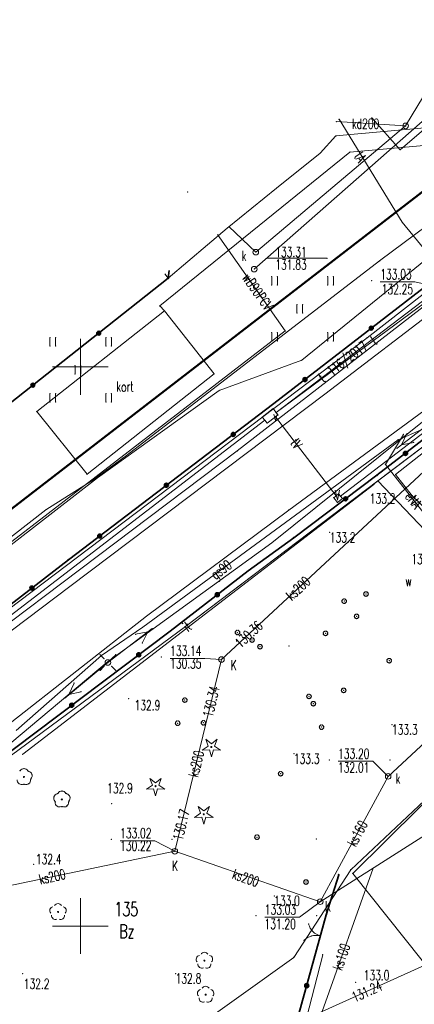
# Model space of a CAD drawing. Header units: metres. Extents: x 6429983 to 6430302, y 5950841 to 5951152.
# Tile 11 of 23: x 6430095 to 6430130, y 5950993 to 5951081. Entities that reach past the tile are written whole.
import ezdxf
from ezdxf.enums import TextEntityAlignment as Align

# ---------------------------------------------------------------- set-up
doc = ezdxf.new("R2010")
doc.units = ezdxf.units.M
doc.layers.get('0').update_dxf_attribs({"linetype": 'CONTINUOUS', "lineweight": 18})
for name, color, linetype, lineweight in [('BDOT500-KT-CR01-', 7, 'CONTINUOUS', 18), ('BDOT500-KT-KR01-', 7, 'CONTINUOUS', 18), ('BDOT500-KT-OK02-', 7, 'CONTINUOUS', 18), ('BDOT500-KT-OK05_01-', 7, 'CONTINUOUS', 35), ('BDOT500-OB-OP-02-01-', 96, 'CONTINUOUS', 18), ('BDOT500-PT-TU-04-', 7, 'CONTINUOUS', 18), ('BDZ_ObiektPrzyrodniczy_P', 96, 'CONTINUOUS', 18), ('EGIB-D03-', 7, 'CONTINUOUS', 18), ('EGIB-KL-BI-', 96, 'CONTINUOUS', 18), ('EGIB-KL-BR-RIVB-', 96, 'CONTINUOUS', 18), ('EGIB-KL-BZ-', 96, 'CONTINUOUS', 18), ('EGIB-KL-DR-', 96, 'CONTINUOUS', 18), ('GESUT-SU-PE-04-', 1, 'CONTINUOUS', 18), ('GESUT-SU-PE-04_01-', 1, 'CONTINUOUS', 18), ('GESUT-SU-PE-SM01-', 1, 'CONTINUOUS', 18), ('GESUT-SU-PG-05-01-', 40, 'CONTINUOUS', 18), ('GESUT-SU-PI-01-', 7, 'CONTINUOUS', 18), ('GESUT-SU-PK-01-', 36, 'CONTINUOUS', 18), ('GESUT-SU-PK-05-', 36, 'CONTINUOUS', 18), ('GESUT-SU-PK-US22_01-', 36, 'CONTINUOUS', 18), ('GESUT-SU-PT-01-', 30, 'CONTINUOUS', 18), ('GESUT-SU-PW-01-', 5, 'CONTINUOUS', 18), ('GESUT-SUP-TP-', 30, 'CONTINUOUS', 18), ('siatka', 7, 'CONTINUOUS', 18), ('TUJE DLA PROJ', 6, 'CONTINUOUS', 18), ('wypelnienie skarpy', 7, 'CONTINUOUS', 18), ('zakres', 1, 'CONTINUOUS', 50), ('zywoplot', 96, 'CONTINUOUS', 18)]:
    doc.layers.add(name, color=color, linetype=linetype, lineweight=lineweight)
doc.styles.get("Standard").update_dxf_attribs({"font": 'simplex.shx'})

# ---------------------------------------------------------------- blocks, each defined once
blk = doc.blocks.new('OBOP02_01')
at = {"linetype": 'Continuous', "lineweight": 18}
blk.add_hatch(color=0, dxfattribs=at).paths.add_polyline_path([(0, -0.1, 1), (0, 0.1, 1)])
at = {"color": 0, "linetype": 'Continuous', "lineweight": 18}
blk.add_circle((0, 0), 0.1, dxfattribs=at)
for centre, radius, start, end in [((-0.77, 0.25), 0.7, 101.6336, 222.6627), ((0, 0.8), 0.7, 29.8459, 150.1541), ((0.77, 0.25), 0.7, 317.3373, 78.3664), ((-0.46, -0.64), 0.71, 174.3693, 292.5572), ((0.46, -0.64), 0.71, 247.4428, 5.6307)]:
    blk.add_arc(centre, radius, start, end, dxfattribs=at)
blk = doc.blocks.new('OBOP01_01')
at = {"linetype": 'Continuous', "lineweight": 18}
blk.add_hatch(color=0, dxfattribs=at).paths.add_polyline_path([(0, -0.1, 1), (0, 0.1, 1)])
at = {"color": 0, "linetype": 'Continuous', "lineweight": 18, "flags": 128}
blk.add_lwpolyline([(0, -1.74), (-0.35, -0.48), (-1.65, -0.54), (-0.57, 0.18), (-1.02, 1.4), (0, 0.6), (1.02, 1.4), (0.57, 0.18), (1.65, -0.54), (0.35, -0.48), (0, -1.74)], dxfattribs=at)
at = {"color": 0, "linetype": 'Continuous', "lineweight": 18}
blk.add_circle((0, 0), 0.1, dxfattribs=at)

msp = doc.modelspace()

# ---------------------------------------------------------------- linework, layer by layer
for p in [(6430126.232, 5951039.488), (6430122.297, 5951035.193), (6430125.325, 5951029.684), (6430125.34, 5951029.761), (6430125.34, 5951029.607), (6430125.384, 5951029.825), (6430125.384, 5951029.543), (6430125.448, 5951029.869), (6430125.448, 5951029.499), (6430125.525, 5951029.684), (6430125.525, 5951029.484), (6430125.602, 5951029.869), (6430125.602, 5951029.499), (6430125.666, 5951029.825), (6430125.666, 5951029.543), (6430125.71, 5951029.761), (6430125.71, 5951029.607), (6430125.725, 5951029.684), (6430123.382, 5951029.045), (6430123.397, 5951029.122), (6430123.397, 5951028.968), (6430123.441, 5951029.186), (6430123.441, 5951028.904), (6430123.505, 5951029.23), (6430123.505, 5951028.86), (6430123.582, 5951029.045), (6430123.582, 5951028.845), (6430123.659, 5951029.23), (6430123.659, 5951028.86), (6430123.723, 5951029.186), (6430123.723, 5951028.904), (6430123.767, 5951029.122), (6430123.767, 5951028.968), (6430123.782, 5951029.045), (6430124.503, 5951027.764), (6430124.547, 5951027.828), (6430124.611, 5951027.872), (6430124.765, 5951027.872), (6430124.829, 5951027.828), (6430124.873, 5951027.764), (6430124.488, 5951027.687), (6430124.503, 5951027.61), (6430124.547, 5951027.546), (6430124.611, 5951027.502), (6430124.688, 5951027.687), (6430124.688, 5951027.487), (6430124.765, 5951027.502), (6430124.829, 5951027.546), (6430124.873, 5951027.61), (6430124.888, 5951027.687), (6430113.844, 5951026.242), (6430113.859, 5951026.319), (6430113.859, 5951026.165), (6430113.903, 5951026.383), (6430113.903, 5951026.101), (6430113.967, 5951026.427), (6430113.967, 5951026.057), (6430114.044, 5951026.242), (6430114.044, 5951026.042), (6430114.121, 5951026.427), (6430114.121, 5951026.057), (6430114.185, 5951026.383), (6430114.185, 5951026.101), (6430114.229, 5951026.319), (6430114.229, 5951026.165), (6430114.244, 5951026.242), (6430121.714, 5951026.17), (6430121.729, 5951026.247), (6430121.729, 5951026.093), (6430121.773, 5951026.311), (6430121.773, 5951026.029), (6430121.837, 5951026.355), (6430121.837, 5951025.985), (6430121.914, 5951026.17), (6430121.914, 5951025.97), (6430121.991, 5951026.355), (6430121.991, 5951025.985), (6430122.055, 5951026.311), (6430122.055, 5951026.029), (6430122.099, 5951026.247), (6430122.099, 5951026.093), (6430122.114, 5951026.17), (6430115.149, 5951025.566), (6430115.164, 5951025.643), (6430115.164, 5951025.489), (6430115.208, 5951025.707), (6430115.208, 5951025.425), (6430115.272, 5951025.751), (6430115.272, 5951025.381), (6430115.349, 5951025.566), (6430115.349, 5951025.366), (6430115.426, 5951025.751), (6430115.426, 5951025.381), (6430115.49, 5951025.707), (6430115.49, 5951025.425), (6430115.534, 5951025.643), (6430115.534, 5951025.489), (6430115.549, 5951025.566), (6430115.921, 5951025.112), (6430115.985, 5951025.156), (6430116.139, 5951025.156), (6430116.203, 5951025.112), (6430115.862, 5951024.971), (6430115.877, 5951025.048), (6430115.877, 5951024.894), (6430115.921, 5951024.83), (6430115.985, 5951024.786), (6430116.062, 5951024.971), (6430116.062, 5951024.771), (6430116.139, 5951024.786), (6430116.203, 5951024.83), (6430116.247, 5951025.048), (6430116.247, 5951024.894), (6430116.262, 5951024.971), (6430118.651, 5951025.051), (6430127.404, 5951023.725), (6430127.419, 5951023.802), (6430127.419, 5951023.648), (6430127.463, 5951023.866), (6430127.463, 5951023.584), (6430127.527, 5951023.91), (6430127.527, 5951023.54), (6430127.604, 5951023.725), (6430127.604, 5951023.525), (6430127.681, 5951023.91), (6430127.681, 5951023.54), (6430127.745, 5951023.866), (6430127.745, 5951023.584), (6430127.789, 5951023.802), (6430127.789, 5951023.648), (6430127.804, 5951023.725), (6430120.354, 5951020.713), (6430120.508, 5951020.713), (6430123.335, 5951021.067), (6430123.35, 5951021.144), (6430123.35, 5951020.99), (6430123.394, 5951021.208), (6430123.394, 5951020.926), (6430123.458, 5951021.252), (6430123.458, 5951020.882), (6430123.535, 5951021.067), (6430123.535, 5951020.867), (6430123.612, 5951021.252), (6430123.612, 5951020.882), (6430123.676, 5951021.208), (6430123.676, 5951020.926), (6430123.72, 5951021.144), (6430123.72, 5951020.99), (6430123.735, 5951021.067), (6430104.311, 5951020.323), (6430109.138, 5951020.2), (6430109.153, 5951020.277), (6430109.153, 5951020.123), (6430109.197, 5951020.341), (6430109.197, 5951020.059), (6430109.261, 5951020.385), (6430109.261, 5951020.015), (6430109.338, 5951020.2), (6430109.338, 5951020), (6430109.415, 5951020.385), (6430109.415, 5951020.015), (6430109.479, 5951020.341), (6430109.479, 5951020.059), (6430109.523, 5951020.277), (6430109.523, 5951020.123), (6430109.538, 5951020.2), (6430120.231, 5951020.528), (6430120.246, 5951020.605), (6430120.246, 5951020.451), (6430120.29, 5951020.669), (6430120.29, 5951020.387), (6430120.354, 5951020.343), (6430120.431, 5951020.528), (6430120.431, 5951020.328), (6430120.508, 5951020.343), (6430120.572, 5951020.669), (6430120.572, 5951020.387), (6430120.616, 5951020.605), (6430120.616, 5951020.451), (6430120.62, 5951019.874), (6430120.631, 5951020.528), (6430120.635, 5951019.951), (6430120.635, 5951019.797), (6430120.679, 5951020.015), (6430120.743, 5951020.059), (6430120.82, 5951019.874), (6430120.897, 5951020.059), (6430120.961, 5951020.015), (6430121.005, 5951019.951), (6430121.005, 5951019.797), (6430121.02, 5951019.874), (6430120.679, 5951019.733), (6430120.743, 5951019.689), (6430120.82, 5951019.674), (6430120.897, 5951019.689), (6430120.961, 5951019.733), (6430108.499, 5951018.132), (6430108.514, 5951018.209), (6430108.514, 5951018.055), (6430108.558, 5951018.273), (6430108.622, 5951018.317), (6430108.699, 5951018.132), (6430108.776, 5951018.317), (6430108.84, 5951018.273), (6430108.884, 5951018.209), (6430108.884, 5951018.055), (6430108.899, 5951018.132), (6430110.8, 5951018.167), (6430110.815, 5951018.244), (6430110.815, 5951018.09), (6430110.859, 5951018.308), (6430110.923, 5951018.352), (6430111, 5951018.167), (6430111.077, 5951018.352), (6430111.141, 5951018.308), (6430111.185, 5951018.244), (6430111.185, 5951018.09), (6430111.2, 5951018.167), (6430108.558, 5951017.991), (6430108.622, 5951017.947), (6430108.699, 5951017.932), (6430108.776, 5951017.947), (6430108.84, 5951017.991), (6430110.859, 5951018.026), (6430110.923, 5951017.982), (6430111, 5951017.967), (6430111.077, 5951017.982), (6430111.141, 5951018.026), (6430121.36, 5951017.784), (6430121.375, 5951017.861), (6430121.375, 5951017.707), (6430121.419, 5951017.925), (6430121.419, 5951017.643), (6430121.483, 5951017.969), (6430121.483, 5951017.599), (6430121.56, 5951017.784), (6430121.56, 5951017.584), (6430121.637, 5951017.969), (6430121.637, 5951017.599), (6430121.701, 5951017.925), (6430121.701, 5951017.643), (6430121.745, 5951017.861), (6430121.745, 5951017.707), (6430121.76, 5951017.784), (6430127.843, 5951018.014), (6430119.089, 5951015.405), (6430094.856, 5951015.364), (6430117.714, 5951013.691), (6430117.758, 5951013.755), (6430117.822, 5951013.799), (6430117.976, 5951013.799), (6430118.04, 5951013.755), (6430118.084, 5951013.691), (6430117.699, 5951013.614), (6430117.714, 5951013.537), (6430117.758, 5951013.473), (6430117.822, 5951013.429), (6430117.899, 5951013.614), (6430117.899, 5951013.414), (6430117.976, 5951013.429), (6430118.04, 5951013.473), (6430118.084, 5951013.537), (6430118.099, 5951013.614), (6430102.807, 5951010.945), (6430115.59, 5951007.943), (6430115.605, 5951008.02), (6430115.605, 5951007.866), (6430115.649, 5951008.084), (6430115.649, 5951007.802), (6430115.713, 5951008.128), (6430115.713, 5951007.758), (6430115.79, 5951007.943), (6430115.79, 5951007.743), (6430115.867, 5951008.128), (6430115.867, 5951007.758), (6430115.931, 5951008.084), (6430115.931, 5951007.802), (6430115.975, 5951008.02), (6430115.975, 5951007.866), (6430115.99, 5951007.943), (6430121.085, 5951007.765), (6430095.818, 5951005.501), (6430119.978, 5951004.007), (6430120.022, 5951004.071), (6430120.086, 5951004.115), (6430120.24, 5951004.115), (6430120.304, 5951004.071), (6430120.348, 5951004.007), (6430119.963, 5951003.93), (6430119.978, 5951003.853), (6430120.022, 5951003.789), (6430120.086, 5951003.745), (6430120.163, 5951003.93), (6430120.163, 5951003.73), (6430120.24, 5951003.745), (6430120.304, 5951003.789), (6430120.348, 5951003.853), (6430120.363, 5951003.93), (6430117.324, 5951002.697), (6430121.663, 5950997.429), (6430094.856, 5950995.736), (6430108.519, 5950995.754), (6430124.62, 5950994.969)]:
    msp.add_point(p)
at = {"layer": 'BDOT500-KT-CR01-', "lineweight": 18, "flags": 128}
for points in [[(6430145.66, 5951069.55), (6430138.62, 5951078.02), (6430128.59, 5951069.41), (6430126.04, 5951072.26)], [(6430107.549, 5951058.316), (6430107.86, 5951057.92)], [(6430107.51, 5951055), (6430096.1, 5951046), (6430100.6, 5951040.39), (6430111.95, 5951049.37), (6430107.51, 5951055)], [(6430142.24, 5951022.39), (6430124.35, 5951004.7), (6430149.01, 5950973.72)]]:
    msp.add_lwpolyline(points, dxfattribs=at)
at = {"layer": 'BDOT500-KT-CR01-'}
for p in [(6430126.04, 5951072.26), (6430128.59, 5951069.41), (6430107.86, 5951057.92), (6430107.51, 5951055), (6430107.51, 5951055), (6430111.95, 5951049.37), (6430096.1, 5951046), (6430100.6, 5951040.39), (6430124.35, 5951004.7)]:
    msp.add_point(p, dxfattribs=at)
at = {"layer": 'BDOT500-KT-KR01-', "lineweight": 18, "flags": 128}
for points in [[(6430139.648, 5951082.101), (6430144.97, 5951075.74), (6430143.29, 5951072.49), (6430122.84, 5951070.65), (6430121.42, 5951069.09), (6430117.52, 5951065.96), (6430113.11, 5951062.39), (6430107.86, 5951057.92)], [(6430107.51, 5951055), (6430107.1, 5951055.45), (6430124.09, 5951069.2), (6430144.57, 5951071.03), (6430145.89, 5951069.55)], [(6430072.85, 5951012.63), (6430073.41, 5951011.9), (6430074.09, 5951011.61), (6430074.52, 5951011.82), (6430099.05, 5951030.35), (6430121.85, 5951047.54), (6430132.59, 5951055.79), (6430146.03, 5951066.65)], [(6430136.57, 5951050.37), (6430118.62, 5951037.19), (6430105.91, 5951027.7), (6430093.45, 5951017.93), (6430072.15, 5951001.47), (6430062.75, 5950993.53), (6430058.63, 5950990.06), (6430053.93, 5950985.75), (6430049.06, 5950981.15), (6430046.94, 5950979.16), (6430042.66, 5950975.11)]]:
    msp.add_lwpolyline(points, dxfattribs=at)
at = {"layer": 'BDOT500-KT-KR01-'}
for p in [(6430122.84, 5951070.65), (6430124.09, 5951069.2), (6430121.42, 5951069.09), (6430117.52, 5951065.96), (6430113.11, 5951062.39), (6430107.86, 5951057.92), (6430107.1, 5951055.45), (6430107.51, 5951055), (6430121.85, 5951047.54), (6430118.62, 5951037.19), (6430099.05, 5951030.35), (6430105.91, 5951027.7)]:
    msp.add_point(p, dxfattribs=at)
at = {"layer": 'BDOT500-KT-OK02-', "lineweight": 18}
for centre, start, end in [((6430121.85, 5951000.56), 195, 255), ((6430121.05, 5950997.66), 75, 135)]:
    msp.add_arc(centre, 1.5, start, end, dxfattribs=at)
at = {"layer": 'BDOT500-KT-OK02-'}
for p in [(6430120.401, 5951000.172), (6430119.989, 5950998.721), (6430120.662, 5950999.109), (6430120.789, 5950999.499), (6430121.438, 5950999.109), (6430121.462, 5950999.111)]:
    msp.add_point(p, dxfattribs=at)
at = {"layer": 'BDOT500-KT-OK05_01-', "linetype": 'Continuous', "lineweight": 35, "flags": 128}
for points in [[(6430086.96, 5951023.5), (6430098.94, 5951032.75), (6430117.3, 5951046.72), (6430131.42, 5951057.64), (6430136.42, 5951060.96), (6430148.8, 5951071.95), (6430170.31, 5951091.15), (6430172.76, 5951094.14), (6430182.22, 5951103.81), (6430182.668, 5951104.277)], [(6430092.339, 5951047.046), (6430093.01, 5951046.19), (6430107.86, 5951057.92), (6430107.928, 5951058.597)], [(6430137.77, 5951048.98), (6430126.51, 5951040.3), (6430119.07, 5951034.72), (6430115.01, 5951031.76), (6430108.02, 5951026.36), (6430066.15, 5950994.81), (6430048.87, 5950979.89)], [(6430119.3, 5950991.29), (6430121.97, 5951001), (6430123.09, 5951004.59)]]:
    msp.add_lwpolyline(points, dxfattribs=at)
at = {"layer": 'BDOT500-KT-OK05_01-', "lineweight": 35}
for centre, radius in [((6430126, 5951053.45), 0.17), ((6430126, 5951053.45), 0.1), ((6430126, 5951053.45), 0.05), ((6430101.64, 5951053.01), 0.17), ((6430101.64, 5951053.01), 0.1), ((6430101.64, 5951053.01), 0.05), ((6430120.07, 5951048.86), 0.18), ((6430120.07, 5951048.86), 0.1), ((6430120.07, 5951048.86), 0.05), ((6430095.76, 5951048.36), 0.17), ((6430095.76, 5951048.36), 0.1), ((6430095.76, 5951048.36), 0.05), ((6430113.66, 5951043.95), 0.18), ((6430113.66, 5951043.95), 0.1), ((6430113.66, 5951043.95), 0.05), ((6430129.06, 5951042.26), 0.18), ((6430129.06, 5951042.26), 0.1), ((6430129.06, 5951042.26), 0.05), ((6430107.69, 5951039.41), 0.18), ((6430107.69, 5951039.41), 0.1), ((6430107.69, 5951039.41), 0.05), ((6430123.71, 5951038.2), 0.17), ((6430123.71, 5951038.2), 0.1), ((6430123.71, 5951038.2), 0.05), ((6430101.73, 5951034.87), 0.17), ((6430101.73, 5951034.87), 0.1), ((6430101.73, 5951034.87), 0.05), ((6430095.67, 5951030.22), 0.18), ((6430095.67, 5951030.22), 0.1), ((6430095.67, 5951030.22), 0.05), ((6430112.24, 5951029.62), 0.18), ((6430112.24, 5951029.62), 0.1), ((6430112.24, 5951029.62), 0.05), ((6430105.22, 5951024.25), 0.18), ((6430105.22, 5951024.25), 0.1), ((6430105.22, 5951024.25), 0.05), ((6430099.23, 5951019.74), 0.18), ((6430099.23, 5951019.74), 0.1), ((6430099.23, 5951019.74), 0.05), ((6430120.23, 5950994.66), 0.18), ((6430120.23, 5950994.66), 0.1), ((6430120.23, 5950994.66), 0.05)]:
    msp.add_circle(centre, radius, dxfattribs=at)
at = {"layer": 'BDOT500-KT-OK05_01-'}
for p in [(6430107.86, 5951057.92), (6430126, 5951053.45), (6430126, 5951053.45), (6430126, 5951053.45), (6430101.64, 5951053.01), (6430101.64, 5951053.01), (6430101.64, 5951053.01), (6430120.07, 5951048.86), (6430120.07, 5951048.86), (6430120.07, 5951048.86), (6430095.76, 5951048.36), (6430095.76, 5951048.36), (6430095.76, 5951048.36), (6430117.3, 5951046.72), (6430113.66, 5951043.95), (6430113.66, 5951043.95), (6430113.66, 5951043.95), (6430129.06, 5951042.26), (6430129.06, 5951042.26), (6430129.06, 5951042.26), (6430126.51, 5951040.3), (6430107.69, 5951039.41), (6430107.69, 5951039.41), (6430107.69, 5951039.41), (6430123.71, 5951038.2), (6430123.71, 5951038.2), (6430123.71, 5951038.2), (6430101.73, 5951034.87), (6430101.73, 5951034.87), (6430101.73, 5951034.87), (6430119.07, 5951034.72), (6430098.94, 5951032.75), (6430115.01, 5951031.76), (6430095.67, 5951030.22), (6430095.67, 5951030.22), (6430095.67, 5951030.22), (6430112.24, 5951029.62), (6430112.24, 5951029.62), (6430112.24, 5951029.62), (6430108.02, 5951026.36), (6430105.22, 5951024.25), (6430105.22, 5951024.25), (6430105.22, 5951024.25), (6430099.23, 5951019.74), (6430099.23, 5951019.74), (6430099.23, 5951019.74), (6430123.09, 5951004.59), (6430121.97, 5951001), (6430120.23, 5950994.66), (6430120.23, 5950994.66), (6430120.23, 5950994.66)]:
    msp.add_point(p, dxfattribs=at)
at = {"layer": 'BDOT500-OB-OP-02-01-', "lineweight": 18}
for centre, radius in [((6430094.96, 5951013.33), 0.05), ((6430094.96, 5951013.33), 0.03), ((6430098.35, 5951011.32), 0.05), ((6430098.35, 5951011.32), 0.03)]:
    msp.add_circle(centre, radius, dxfattribs=at)
for centre, start, end in [((6430094.96, 5951013.68), 29, 150), ((6430095.29, 5951013.44), 318, 77), ((6430094.76, 5951013.05), 175, 293), ((6430095.16, 5951013.05), 247, 6), ((6430098.35, 5951011.67), 29, 150), ((6430098.02, 5951011.43), 102, 223), ((6430098.15, 5951011.04), 175, 293), ((6430098.55, 5951011.04), 247, 6), ((6430098.68, 5951011.43), 318, 77)]:
    msp.add_arc(centre, 0.4, start, end, dxfattribs=at)
at = {"layer": 'BDOT500-OB-OP-02-01-'}
for p in [(6430094.614, 5951013.88), (6430094.963, 5951014.08), (6430095.31, 5951013.874), (6430095.38, 5951013.83), (6430094.96, 5951013.33), (6430094.96, 5951013.33), (6430095.558, 5951013.092), (6430095.587, 5951013.172), (6430095.671, 5951013.56), (6430094.916, 5951012.682), (6430095.004, 5951012.682), (6430095.398, 5951012.728), (6430098.353, 5951012.07), (6430097.639, 5951011.55), (6430097.727, 5951011.157), (6430097.752, 5951011.075), (6430097.937, 5951011.821), (6430098.004, 5951011.87), (6430098.35, 5951011.32), (6430098.35, 5951011.32), (6430098.7, 5951011.864), (6430098.77, 5951011.82), (6430098.948, 5951011.082), (6430098.977, 5951011.162), (6430099.061, 5951011.55), (6430097.915, 5951010.716), (6430098.306, 5951010.672), (6430098.394, 5951010.672), (6430098.788, 5951010.718)]:
    msp.add_point(p, dxfattribs=at)
at = {"layer": 'BDOT500-PT-TU-04-', "linetype": 'Continuous', "lineweight": 18, "flags": 128}
for points in [[(6430117.11, 5951057.3), (6430117.11, 5951058.05)], [(6430117.61, 5951057.3), (6430117.61, 5951058.05)], [(6430122.11, 5951057.3), (6430122.11, 5951058.05)], [(6430122.61, 5951057.3), (6430122.61, 5951058.05)], [(6430119.36, 5951054.8), (6430119.36, 5951055.55)], [(6430119.86, 5951054.8), (6430119.86, 5951055.55)], [(6430097.28, 5951051.86), (6430097.28, 5951052.61)], [(6430097.78, 5951051.86), (6430097.78, 5951052.61)], [(6430102.28, 5951051.86), (6430102.28, 5951052.61)], [(6430102.78, 5951051.86), (6430102.78, 5951052.61)], [(6430117.11, 5951052.3), (6430117.11, 5951053.05)], [(6430117.61, 5951052.3), (6430117.61, 5951053.05)], [(6430122.11, 5951052.3), (6430122.11, 5951053.05)], [(6430122.61, 5951052.3), (6430122.61, 5951053.05)], [(6430099.53, 5951049.36), (6430099.53, 5951050.11)], [(6430100.03, 5951049.36), (6430100.03, 5951050.11)], [(6430097.28, 5951046.86), (6430097.28, 5951047.61)], [(6430097.78, 5951046.86), (6430097.78, 5951047.61)], [(6430102.28, 5951046.86), (6430102.28, 5951047.61)], [(6430102.78, 5951046.86), (6430102.78, 5951047.61)]]:
    msp.add_lwpolyline(points, dxfattribs=at)
at = {"layer": 'BDOT500-PT-TU-04-'}
for p in [(6430117.11, 5951058.05), (6430117.61, 5951058.05), (6430122.11, 5951058.05), (6430122.61, 5951058.05), (6430117.11, 5951057.3), (6430117.61, 5951057.3), (6430122.11, 5951057.3), (6430122.61, 5951057.3), (6430119.36, 5951055.55), (6430119.86, 5951055.55), (6430119.36, 5951054.8), (6430119.86, 5951054.8), (6430097.28, 5951052.61), (6430097.78, 5951052.61), (6430102.28, 5951052.61), (6430102.78, 5951052.61), (6430117.11, 5951053.05), (6430117.61, 5951053.05), (6430122.11, 5951053.05), (6430122.61, 5951053.05), (6430097.28, 5951051.86), (6430097.78, 5951051.86), (6430102.28, 5951051.86), (6430102.78, 5951051.86), (6430117.11, 5951052.3), (6430117.61, 5951052.3), (6430122.11, 5951052.3), (6430122.61, 5951052.3), (6430099.53, 5951050.11), (6430100.03, 5951050.11), (6430099.53, 5951049.36), (6430100.03, 5951049.36), (6430097.28, 5951047.61), (6430097.78, 5951047.61), (6430102.28, 5951047.61), (6430102.78, 5951047.61), (6430097.28, 5951046.86), (6430097.78, 5951046.86), (6430102.28, 5951046.86), (6430102.78, 5951046.86)]:
    msp.add_point(p, dxfattribs=at)
at = {"layer": 'BDZ_ObiektPrzyrodniczy_P'}
for p in [(6430111.711, 5951016.002), (6430106.724, 5951012.499), (6430111.031, 5951009.986), (6430098.005, 5951001.26), (6430111.09, 5950996.907), (6430111.195, 5950993.857)]:
    msp.add_point(p, dxfattribs=at)
at = {"layer": 'EGIB-D03-', "linetype": 'Continuous', "lineweight": 18, "flags": 128}
for points in [[(6430162.734, 5951099.208), (6430170.31, 5951091.15), (6430145.56, 5951068.86), (6430136.91, 5951060.74), (6430132.39, 5951057.86), (6430125.62, 5951052.59), (6430072.85, 5951012.63), (6430068.5, 5951009.25), (6430031.4, 5950975.64), (6430030.756, 5950974.949)], [(6430030.756, 5950974.949), (6430031.4, 5950975.64), (6430068.5, 5951009.25), (6430072.85, 5951012.63), (6430125.62, 5951052.59), (6430132.39, 5951057.86), (6430136.91, 5951060.74), (6430145.56, 5951068.86), (6430170.31, 5951091.15), (6430189.65, 5951077.09), (6430140.63, 5951050.42), (6430109.39, 5951026.78), (6430066.15, 5950994.81), (6430064.27, 5950992.92), (6430056.25, 5950985.39), (6430048.87, 5950979.89), (6430039.5, 5950970.1), (6430036.443, 5950966.898)]]:
    msp.add_lwpolyline(points, dxfattribs=at)
msp.add_lwpolyline([(6430140.63, 5951050.42), (6430186.81, 5951007.51), (6430198.5, 5950998.82), (6430195.09, 5950994.94), (6430224.84, 5950972.94), (6430230.57, 5950975.48), (6430236.78, 5950971.3), (6430230.66, 5950962.69), (6430173.63, 5950917.1), (6430152.54, 5950900.58), (6430136.47, 5950888.51), (6430113.43, 5950935.96), (6430100.43, 5950962.72), (6430089.8, 5950957.42), (6430080.04, 5950972.84), (6430066.15, 5950994.81), (6430109.39, 5951026.78)], close=True, dxfattribs=at)
at = {"layer": 'EGIB-D03-'}
for p in [(6430125.62, 5951052.59), (6430125.62, 5951052.59), (6430125.62, 5951052.59), (6430125.62, 5951052.59), (6430109.39, 5951026.78), (6430109.39, 5951026.78), (6430109.39, 5951026.78), (6430109.39, 5951026.78)]:
    msp.add_point(p, dxfattribs=at)
at = {"layer": 'EGIB-KL-BI-', "lineweight": 18, "flags": 128}
msp.add_lwpolyline([(6430162.734, 5951099.208), (6430170.31, 5951091.15), (6430145.56, 5951068.86), (6430136.91, 5951060.74), (6430132.39, 5951057.86), (6430125.62, 5951052.59), (6430072.85, 5951012.63), (6430068.5, 5951009.25), (6430067.22, 5951008.09), (6430055.286, 5951019.591)], dxfattribs=at)
at = {"layer": 'EGIB-KL-BI-'}
msp.add_point((6430125.62, 5951052.59), dxfattribs=at)
at = {"layer": 'EGIB-KL-BR-RIVB-', "lineweight": 18, "flags": 128}
msp.add_lwpolyline([(6430124.17, 5951005.03), (6430142.9, 5951022.68), (6430126.59, 5951039.8), (6430140.63, 5951050.42), (6430153.92, 5951038.07), (6430186.81, 5951007.51), (6430198.5, 5950998.82), (6430195.09, 5950994.94), (6430224.84, 5950972.94), (6430230.57, 5950975.48), (6430236.78, 5950971.3), (6430230.66, 5950962.69), (6430173.63, 5950917.1), (6430152.54, 5950900.58), (6430136.47, 5950888.51), (6430113.43, 5950935.96), (6430100.43, 5950962.72), (6430089.8, 5950957.42), (6430081.6, 5950970.38), (6430119.07, 5950997.19)], close=True, dxfattribs=at)
at = {"layer": 'EGIB-KL-BR-RIVB-'}
for p in [(6430126.59, 5951039.8), (6430124.17, 5951005.03), (6430119.07, 5950997.19)]:
    msp.add_point(p, dxfattribs=at)
at = {"layer": 'EGIB-KL-BZ-', "lineweight": 18, "flags": 128}
msp.add_lwpolyline([(6430124.17, 5951005.03), (6430119.07, 5950997.19), (6430081.6, 5950970.38), (6430080.04, 5950972.84), (6430066.15, 5950994.81), (6430109.39, 5951026.78), (6430126.59, 5951039.8), (6430142.9, 5951022.68)], close=True, dxfattribs=at)
at = {"layer": 'EGIB-KL-BZ-'}
for p in [(6430126.59, 5951039.8), (6430109.39, 5951026.78), (6430124.17, 5951005.03), (6430119.07, 5950997.19)]:
    msp.add_point(p, dxfattribs=at)
at = {"layer": 'EGIB-KL-DR-', "lineweight": 18, "flags": 128}
msp.add_lwpolyline([(6430030.756, 5950974.949), (6430031.4, 5950975.64), (6430067.22, 5951008.09), (6430068.5, 5951009.25), (6430072.85, 5951012.63), (6430125.62, 5951052.59), (6430132.39, 5951057.86), (6430136.91, 5951060.74), (6430145.56, 5951068.86), (6430170.31, 5951091.15), (6430189.65, 5951077.09), (6430140.63, 5951050.42), (6430126.59, 5951039.8), (6430109.39, 5951026.78), (6430066.15, 5950994.81), (6430064.27, 5950992.92), (6430056.25, 5950985.39), (6430048.87, 5950979.89), (6430039.5, 5950970.1), (6430036.443, 5950966.898)], dxfattribs=at)
at = {"layer": 'EGIB-KL-DR-'}
for p in [(6430125.62, 5951052.59), (6430126.59, 5951039.8), (6430109.39, 5951026.78)]:
    msp.add_point(p, dxfattribs=at)
at = {"layer": 'GESUT-SU-PE-04-', "linetype": 'Continuous', "lineweight": 18, "flags": 128}
for points in [[(6430181.072, 5951105.502), (6430180.79, 5951105.21), (6430171.33, 5951095.54), (6430140.48, 5951067.36), (6430119.79, 5951050.58), (6430112.42, 5951047.89), (6430101.53, 5951040.06), (6430079.44, 5951022.93), (6430076.04, 5951023.09), (6430073.79, 5951022.79), (6430063.92, 5951025.17), (6430062.999, 5951025.306)], [(6430163.55, 5951093.05), (6430162.29, 5951092.47), (6430155.14, 5951086.82), (6430154.96, 5951082.42), (6430151.35, 5951077.95), (6430149.42, 5951077.6), (6430141.58, 5951070.51), (6430126.75, 5951059.46), (6430104.13, 5951042.08), (6430101.21, 5951039.91), (6430096.93, 5951037.22), (6430089.16, 5951031.18), (6430074.13, 5951020.88), (6430071.43, 5951022.47), (6430066.97, 5951023.45), (6430062.65, 5951022.78), (6430060.986, 5951023.814)], [(6430036.115, 5950967.361), (6430048.75, 5950980.3), (6430055.28, 5950985.71), (6430065.94, 5950995.44), (6430077.66, 5951004.49), (6430092.95, 5951015.66), (6430102.41, 5951023.59), (6430117.1, 5951034.26), (6430130.73, 5951045.19), (6430140.26, 5951051.61), (6430153.79, 5951062.03), (6430159.07, 5951066.02)], [(6430137.85, 5951031.28), (6430135.13, 5951029.44), (6430134.85, 5951031.66), (6430127.26, 5951041.27), (6430128.87, 5951043.95)]]:
    msp.add_lwpolyline(points, dxfattribs=at)
at = {"layer": 'GESUT-SU-PE-04-'}
for p in [(6430126.75, 5951059.46), (6430119.79, 5951050.58), (6430112.42, 5951047.89), (6430128.87, 5951043.95), (6430104.13, 5951042.08), (6430127.26, 5951041.27), (6430101.53, 5951040.06), (6430101.21, 5951039.91), (6430096.93, 5951037.22), (6430117.1, 5951034.26), (6430102.41, 5951023.59)]:
    msp.add_point(p, dxfattribs=at)
at = {"layer": 'GESUT-SU-PE-04_01-', "linetype": 'Continuous', "lineweight": 18, "flags": 128}
for points in [[(6430128.3, 5951042.72), (6430132.27, 5951045.76)], [(6430129.19, 5951044.03), (6430128.7, 5951043.02)], [(6430129.79, 5951043.24), (6430128.7, 5951043.02)], [(6430106.43, 5951026.6), (6430102.46, 5951023.56)], [(6430104.94, 5951026.08), (6430106.03, 5951026.3)], [(6430105.54, 5951025.29), (6430106.03, 5951026.3)], [(6430098.6, 5951020.38), (6430102.46, 5951023.56)], [(6430099.44, 5951021.72), (6430098.98, 5951020.7)], [(6430100.07, 5951020.95), (6430098.98, 5951020.7)]]:
    msp.add_lwpolyline(points, dxfattribs=at)
at = {"layer": 'GESUT-SU-PE-04_01-'}
for p in [(6430129.19, 5951044.03), (6430128.3, 5951042.72), (6430128.7, 5951043.02), (6430128.7, 5951043.02), (6430129.79, 5951043.24), (6430104.94, 5951026.08), (6430106.03, 5951026.3), (6430106.03, 5951026.3), (6430106.43, 5951026.6), (6430105.54, 5951025.29), (6430102.46, 5951023.56), (6430102.46, 5951023.56), (6430099.44, 5951021.72), (6430098.98, 5951020.7), (6430098.98, 5951020.7), (6430100.07, 5951020.95), (6430098.6, 5951020.38)]:
    msp.add_point(p, dxfattribs=at)
at = {"layer": 'GESUT-SU-PE-SM01-', "linetype": 'Continuous', "lineweight": 18, "flags": 128}
for points in [[(6430102.11, 5951023.91), (6430101.76, 5951024.26)], [(6430102.81, 5951023.91), (6430103.16, 5951024.26)], [(6430102.11, 5951023.21), (6430101.76, 5951022.86)], [(6430102.81, 5951023.21), (6430103.16, 5951022.86)]]:
    msp.add_lwpolyline(points, dxfattribs=at)
at = {"layer": 'GESUT-SU-PE-SM01-', "lineweight": 18}
msp.add_circle((6430102.46, 5951023.56), 0.25, dxfattribs=at)
at = {"layer": 'GESUT-SU-PE-SM01-'}
for p in [(6430101.76, 5951024.26), (6430103.16, 5951024.26), (6430102.11, 5951023.91), (6430102.46, 5951023.56), (6430102.81, 5951023.91), (6430101.76, 5951022.86), (6430102.11, 5951023.21), (6430102.81, 5951023.21), (6430103.16, 5951022.86)]:
    msp.add_point(p, dxfattribs=at)
at = {"layer": 'GESUT-SU-PG-05-01-', "linetype": 'Continuous', "lineweight": 18, "flags": 128}
msp.add_lwpolyline([(6430094.26, 5951017.49), (6430101.89, 5951024.19), (6430105.57, 5951026.72), (6430128.39, 5951043.47), (6430130.66, 5951044.46), (6430134.45, 5951048.01), (6430149.33, 5951058.97), (6430152.75, 5951057.9), (6430165.01, 5951066.25), (6430168.46, 5951067.38), (6430180.84, 5951075.13), (6430184.48, 5951081.62), (6430190.91, 5951089.42), (6430195.603, 5951094.345)], dxfattribs=at)
at = {"layer": 'GESUT-SU-PG-05-01-'}
for p in [(6430128.39, 5951043.47), (6430105.57, 5951026.72), (6430101.89, 5951024.19)]:
    msp.add_point(p, dxfattribs=at)
at = {"layer": 'GESUT-SU-PI-01-', "linetype": 'Continuous', "lineweight": 18, "flags": 128}
for points in [[(6430123.24, 5951038.43), (6430137.55, 5951049.37), (6430140.63, 5951050.42), (6430147.68, 5951055.92), (6430163.15, 5951066.7), (6430165.25, 5951069.62), (6430167.44, 5951071.16)], [(6430135.25, 5951034.88), (6430134.38, 5951033.94), (6430129.67, 5951038.47), (6430128.18, 5951040.36), (6430137.04, 5951047.33), (6430137.62, 5951047.19), (6430140.85, 5951049.96)], [(6430116.26, 5951045.51), (6430117.24, 5951046.27), (6430117.66, 5951045.7), (6430117.44, 5951045.54), (6430116.69, 5951044.97), (6430116.48, 5951045.24), (6430116.26, 5951045.51)], [(6430117.44, 5951045.54), (6430122.85, 5951038.46)], [(6430063.39, 5951004.2), (6430065.61, 5951006.35), (6430073.69, 5951012.55), (6430092.53, 5951026.85), (6430116.48, 5951045.24)], [(6430122.64, 5951038.29), (6430122.85, 5951038.46), (6430123.08, 5951038.63), (6430123.24, 5951038.43), (6430123.42, 5951038.22), (6430122.99, 5951037.87), (6430122.64, 5951038.29)]]:
    msp.add_lwpolyline(points, dxfattribs=at)
at = {"layer": 'GESUT-SU-PI-01-'}
for p in [(6430117.24, 5951046.27), (6430116.26, 5951045.51), (6430116.26, 5951045.51), (6430117.44, 5951045.54), (6430117.44, 5951045.54), (6430117.66, 5951045.7), (6430116.48, 5951045.24), (6430116.48, 5951045.24), (6430116.69, 5951044.97), (6430128.18, 5951040.36), (6430122.64, 5951038.29), (6430122.64, 5951038.29), (6430122.85, 5951038.46), (6430122.85, 5951038.46), (6430123.08, 5951038.63), (6430123.24, 5951038.43), (6430123.24, 5951038.43), (6430129.67, 5951038.47), (6430122.99, 5951037.87), (6430123.42, 5951038.22)]:
    msp.add_point(p, dxfattribs=at)
at = {"layer": 'GESUT-SU-PK-01-', "linetype": 'Continuous', "lineweight": 18, "flags": 128}
for points in [[(6430135.81, 5951082.7), (6430129.07, 5951071.54), (6430115.68, 5951060.25), (6430113.273, 5951062.558)], [(6430129.07, 5951071.54), (6430122.89, 5951071.93)], [(6430116.65, 5951059.7), (6430122.05, 5951059.7)]]:
    msp.add_lwpolyline(points, dxfattribs=at)
at = {"layer": 'GESUT-SU-PK-01-', "linetype": 'Continuous', "lineweight": 13, "flags": 128}
msp.add_lwpolyline([(6430116.488, 5951000.805), (6430119.582, 5951000.805), (6430121.44, 5951002.17)], dxfattribs=at)
at = {"layer": 'GESUT-SU-PK-01-'}
for p in [(6430122.89, 5951071.93), (6430129.07, 5951071.54), (6430129.07, 5951071.54), (6430115.68, 5951060.25), (6430116.65, 5951059.7), (6430122.05, 5951059.7)]:
    msp.add_point(p, dxfattribs=at)
at = {"layer": 'GESUT-SU-PK-05-', "linetype": 'Continuous', "lineweight": 18, "flags": 128}
for points in [[(6430137.415, 5951080.447), (6430133.25, 5951074.32), (6430115.54, 5951058.73)], [(6430163.12, 5951056.44), (6430142.91, 5951051.98), (6430112.61, 5951023.83), (6430108.44, 5951006.68)], [(6430121.44, 5951002.17), (6430127.51, 5951013.38), (6430142.55, 5951027.36)], [(6430145.1, 5951017.22), (6430121.44, 5951002.17), (6430108.44, 5951006.68), (6430087.28, 5951002.29), (6430079.08, 5950990.88), (6430051.59, 5950960.95), (6430045.72, 5950953.763)], [(6430126.16, 5951005.17), (6430121.62, 5950992.35), (6430096.22, 5950972.68)], [(6430121.62, 5950992.35), (6430139.63, 5951000.49)]]:
    msp.add_lwpolyline(points, dxfattribs=at)
at = {"layer": 'GESUT-SU-PK-05-', "linetype": 'Continuous', "lineweight": 13, "flags": 128}
for points in [[(6430108.028, 5951023.925), (6430111.122, 5951023.925), (6430112.61, 5951023.83)], [(6430123.038, 5951014.725), (6430126.132, 5951014.725), (6430127.51, 5951013.38)], [(6430103.558, 5951007.625), (6430106.652, 5951007.625), (6430108.44, 5951006.68)]]:
    msp.add_lwpolyline(points, dxfattribs=at)
at = {"layer": 'GESUT-SU-PK-05-'}
for p in [(6430115.54, 5951058.73), (6430107.25, 5951024.04), (6430112.61, 5951023.83), (6430112.65, 5951024.04), (6430122.26, 5951014.84), (6430127.66, 5951014.84), (6430127.51, 5951013.38), (6430102.78, 5951007.74), (6430108.18, 5951007.74), (6430108.44, 5951006.68), (6430108.44, 5951006.68), (6430126.16, 5951005.17), (6430121.44, 5951002.17), (6430121.44, 5951002.17)]:
    msp.add_point(p, dxfattribs=at)
at = {"layer": 'GESUT-SU-PK-US22_01-', "lineweight": 18}
for centre in [(6430129.07, 5951071.54), (6430115.68, 5951060.25), (6430115.54, 5951058.73), (6430112.61, 5951023.83), (6430127.51, 5951013.38), (6430108.44, 5951006.68), (6430121.44, 5951002.17)]:
    msp.add_circle(centre, 0.25, dxfattribs=at)
at = {"layer": 'GESUT-SU-PK-US22_01-'}
for p in [(6430129.07, 5951071.54), (6430115.68, 5951060.25), (6430115.54, 5951058.73), (6430112.61, 5951023.83), (6430127.51, 5951013.38), (6430108.44, 5951006.68), (6430121.44, 5951002.17), (6430115.71, 5951000.92), (6430121.11, 5951000.92)]:
    msp.add_point(p, dxfattribs=at)
at = {"layer": 'GESUT-SU-PT-01-', "linetype": 'Continuous', "lineweight": 18, "flags": 128}
for points in [[(6430184.384, 5951102.959), (6430170.5, 5951090.28), (6430167.48, 5951087.28), (6430150.74, 5951072.09), (6430140.31, 5951062.97), (6430132.21, 5951056.57), (6430114.02, 5951042.48), (6430078.14, 5951015.42), (6430066.04, 5951006.04), (6430048.6, 5950990.68), (6430031.523, 5950973.863)], [(6430132.27, 5951057.33), (6430131.67, 5951057.74), (6430131.76, 5951059.27), (6430128.77, 5951062.92), (6430123.13, 5951072.13)], [(6430117.5, 5951045.9), (6430132.11, 5951056.71)]]:
    msp.add_lwpolyline(points, dxfattribs=at)
at = {"layer": 'GESUT-SU-PT-01-', "linetype": 'Continuous', "lineweight": 13, "flags": 128}
msp.add_lwpolyline([(6430126.808, 5951057.595), (6430129.902, 5951057.595), (6430132.51, 5951056.99)], dxfattribs=at)
at = {"layer": 'GESUT-SU-PT-01-'}
for p in [(6430123.13, 5951072.13), (6430128.77, 5951062.92), (6430126.03, 5951057.71), (6430117.5, 5951045.9), (6430114.02, 5951042.48)]:
    msp.add_point(p, dxfattribs=at)
at = {"layer": 'GESUT-SU-PW-01-', "linetype": 'Continuous', "lineweight": 18, "flags": 128}
msp.add_lwpolyline([(6430112.27, 5951061.815), (6430118.31, 5951053.21), (6430072.68, 5951018.05), (6430040.345, 5951008.52)], dxfattribs=at)
at = {"layer": 'GESUT-SU-PW-01-'}
for p in [(6430109.6, 5951065.62), (6430118.31, 5951053.21)]:
    msp.add_point(p, dxfattribs=at)
at = {"layer": 'GESUT-SUP-TP-', "linetype": 'Continuous', "lineweight": 18, "flags": 128}
msp.add_lwpolyline([(6430117.5, 5951045.9), (6430131.96, 5951056.92)], dxfattribs=at)
at = {"layer": 'GESUT-SUP-TP-'}
msp.add_point((6430117.5, 5951045.9), dxfattribs=at)
at = {"layer": 'siatka', "color": 7, "linetype": 'Continuous', "lineweight": 13, "flags": 128}
for points in [[(6430100, 5951047.5), (6430100, 5951052.5)], [(6430097.5, 5951050), (6430102.5, 5951050)], [(6430100, 5950997.5), (6430100, 5951002.5)], [(6430097.5, 5951000), (6430102.5, 5951000)]]:
    msp.add_lwpolyline(points, dxfattribs=at)
at = {"layer": 'TUJE DLA PROJ', "linetype": 'Continuous', "lineweight": 18, "flags": 128}
for points in [[(6430125.525, 5951029.884), (6430125.602, 5951029.869), (6430125.666, 5951029.825), (6430125.71, 5951029.761), (6430125.725, 5951029.684), (6430125.71, 5951029.607), (6430125.666, 5951029.543), (6430125.602, 5951029.499), (6430125.525, 5951029.484), (6430125.448, 5951029.499), (6430125.384, 5951029.543), (6430125.34, 5951029.607), (6430125.325, 5951029.684), (6430125.34, 5951029.761), (6430125.384, 5951029.825), (6430125.448, 5951029.869)], [(6430123.582, 5951029.245), (6430123.659, 5951029.23), (6430123.723, 5951029.186), (6430123.767, 5951029.122), (6430123.782, 5951029.045), (6430123.767, 5951028.968), (6430123.723, 5951028.904), (6430123.659, 5951028.86), (6430123.582, 5951028.845), (6430123.505, 5951028.86), (6430123.441, 5951028.904), (6430123.397, 5951028.968), (6430123.382, 5951029.045), (6430123.397, 5951029.122), (6430123.441, 5951029.186), (6430123.505, 5951029.23)], [(6430124.688, 5951027.887), (6430124.765, 5951027.872), (6430124.829, 5951027.828), (6430124.873, 5951027.764), (6430124.888, 5951027.687), (6430124.873, 5951027.61), (6430124.829, 5951027.546), (6430124.765, 5951027.502), (6430124.688, 5951027.487), (6430124.611, 5951027.502), (6430124.547, 5951027.546), (6430124.503, 5951027.61), (6430124.488, 5951027.687), (6430124.503, 5951027.764), (6430124.547, 5951027.828), (6430124.611, 5951027.872)], [(6430114.044, 5951026.442), (6430114.121, 5951026.427), (6430114.185, 5951026.383), (6430114.229, 5951026.319), (6430114.244, 5951026.242), (6430114.229, 5951026.165), (6430114.185, 5951026.101), (6430114.121, 5951026.057), (6430114.044, 5951026.042), (6430113.967, 5951026.057), (6430113.903, 5951026.101), (6430113.859, 5951026.165), (6430113.844, 5951026.242), (6430113.859, 5951026.319), (6430113.903, 5951026.383), (6430113.967, 5951026.427)], [(6430121.914, 5951026.37), (6430121.991, 5951026.355), (6430122.055, 5951026.311), (6430122.099, 5951026.247), (6430122.114, 5951026.17), (6430122.099, 5951026.093), (6430122.055, 5951026.029), (6430121.991, 5951025.985), (6430121.914, 5951025.97), (6430121.837, 5951025.985), (6430121.773, 5951026.029), (6430121.729, 5951026.093), (6430121.714, 5951026.17), (6430121.729, 5951026.247), (6430121.773, 5951026.311), (6430121.837, 5951026.355)], [(6430115.349, 5951025.766), (6430115.426, 5951025.751), (6430115.49, 5951025.707), (6430115.534, 5951025.643), (6430115.549, 5951025.566), (6430115.534, 5951025.489), (6430115.49, 5951025.425), (6430115.426, 5951025.381), (6430115.349, 5951025.366), (6430115.272, 5951025.381), (6430115.208, 5951025.425), (6430115.164, 5951025.489), (6430115.149, 5951025.566), (6430115.164, 5951025.643), (6430115.208, 5951025.707), (6430115.272, 5951025.751)], [(6430116.062, 5951025.171), (6430116.139, 5951025.156), (6430116.203, 5951025.112), (6430116.247, 5951025.048), (6430116.262, 5951024.971), (6430116.247, 5951024.894), (6430116.203, 5951024.83), (6430116.139, 5951024.786), (6430116.062, 5951024.771), (6430115.985, 5951024.786), (6430115.921, 5951024.83), (6430115.877, 5951024.894), (6430115.862, 5951024.971), (6430115.877, 5951025.048), (6430115.921, 5951025.112), (6430115.985, 5951025.156)], [(6430127.604, 5951023.925), (6430127.681, 5951023.91), (6430127.745, 5951023.866), (6430127.789, 5951023.802), (6430127.804, 5951023.725), (6430127.789, 5951023.648), (6430127.745, 5951023.584), (6430127.681, 5951023.54), (6430127.604, 5951023.525), (6430127.527, 5951023.54), (6430127.463, 5951023.584), (6430127.419, 5951023.648), (6430127.404, 5951023.725), (6430127.419, 5951023.802), (6430127.463, 5951023.866), (6430127.527, 5951023.91)], [(6430120.431, 5951020.728), (6430120.508, 5951020.713), (6430120.572, 5951020.669), (6430120.616, 5951020.605), (6430120.631, 5951020.528), (6430120.616, 5951020.451), (6430120.572, 5951020.387), (6430120.508, 5951020.343), (6430120.431, 5951020.328), (6430120.354, 5951020.343), (6430120.29, 5951020.387), (6430120.246, 5951020.451), (6430120.231, 5951020.528), (6430120.246, 5951020.605), (6430120.29, 5951020.669), (6430120.354, 5951020.713)], [(6430123.535, 5951021.267), (6430123.612, 5951021.252), (6430123.676, 5951021.208), (6430123.72, 5951021.144), (6430123.735, 5951021.067), (6430123.72, 5951020.99), (6430123.676, 5951020.926), (6430123.612, 5951020.882), (6430123.535, 5951020.867), (6430123.458, 5951020.882), (6430123.394, 5951020.926), (6430123.35, 5951020.99), (6430123.335, 5951021.067), (6430123.35, 5951021.144), (6430123.394, 5951021.208), (6430123.458, 5951021.252)], [(6430109.338, 5951020.4), (6430109.415, 5951020.385), (6430109.479, 5951020.341), (6430109.523, 5951020.277), (6430109.538, 5951020.2), (6430109.523, 5951020.123), (6430109.479, 5951020.059), (6430109.415, 5951020.015), (6430109.338, 5951020), (6430109.261, 5951020.015), (6430109.197, 5951020.059), (6430109.153, 5951020.123), (6430109.138, 5951020.2), (6430109.153, 5951020.277), (6430109.197, 5951020.341), (6430109.261, 5951020.385)], [(6430120.82, 5951020.074), (6430120.897, 5951020.059), (6430120.961, 5951020.015), (6430121.005, 5951019.951), (6430121.02, 5951019.874), (6430121.005, 5951019.797), (6430120.961, 5951019.733), (6430120.897, 5951019.689), (6430120.82, 5951019.674), (6430120.743, 5951019.689), (6430120.679, 5951019.733), (6430120.635, 5951019.797), (6430120.62, 5951019.874), (6430120.635, 5951019.951), (6430120.679, 5951020.015), (6430120.743, 5951020.059)], [(6430108.699, 5951018.332), (6430108.776, 5951018.317), (6430108.84, 5951018.273), (6430108.884, 5951018.209), (6430108.899, 5951018.132), (6430108.884, 5951018.055), (6430108.84, 5951017.991), (6430108.776, 5951017.947), (6430108.699, 5951017.932), (6430108.622, 5951017.947), (6430108.558, 5951017.991), (6430108.514, 5951018.055), (6430108.499, 5951018.132), (6430108.514, 5951018.209), (6430108.558, 5951018.273), (6430108.622, 5951018.317)], [(6430111, 5951018.367), (6430111.077, 5951018.352), (6430111.141, 5951018.308), (6430111.185, 5951018.244), (6430111.2, 5951018.167), (6430111.185, 5951018.09), (6430111.141, 5951018.026), (6430111.077, 5951017.982), (6430111, 5951017.967), (6430110.923, 5951017.982), (6430110.859, 5951018.026), (6430110.815, 5951018.09), (6430110.8, 5951018.167), (6430110.815, 5951018.244), (6430110.859, 5951018.308), (6430110.923, 5951018.352)], [(6430121.56, 5951017.984), (6430121.637, 5951017.969), (6430121.701, 5951017.925), (6430121.745, 5951017.861), (6430121.76, 5951017.784), (6430121.745, 5951017.707), (6430121.701, 5951017.643), (6430121.637, 5951017.599), (6430121.56, 5951017.584), (6430121.483, 5951017.599), (6430121.419, 5951017.643), (6430121.375, 5951017.707), (6430121.36, 5951017.784), (6430121.375, 5951017.861), (6430121.419, 5951017.925), (6430121.483, 5951017.969)], [(6430117.899, 5951013.814), (6430117.976, 5951013.799), (6430118.04, 5951013.755), (6430118.084, 5951013.691), (6430118.099, 5951013.614), (6430118.084, 5951013.537), (6430118.04, 5951013.473), (6430117.976, 5951013.429), (6430117.899, 5951013.414), (6430117.822, 5951013.429), (6430117.758, 5951013.473), (6430117.714, 5951013.537), (6430117.699, 5951013.614), (6430117.714, 5951013.691), (6430117.758, 5951013.755), (6430117.822, 5951013.799)], [(6430115.79, 5951008.143), (6430115.867, 5951008.128), (6430115.931, 5951008.084), (6430115.975, 5951008.02), (6430115.99, 5951007.943), (6430115.975, 5951007.866), (6430115.931, 5951007.802), (6430115.867, 5951007.758), (6430115.79, 5951007.743), (6430115.713, 5951007.758), (6430115.649, 5951007.802), (6430115.605, 5951007.866), (6430115.59, 5951007.943), (6430115.605, 5951008.02), (6430115.649, 5951008.084), (6430115.713, 5951008.128)], [(6430120.163, 5951004.13), (6430120.24, 5951004.115), (6430120.304, 5951004.071), (6430120.348, 5951004.007), (6430120.363, 5951003.93), (6430120.348, 5951003.853), (6430120.304, 5951003.789), (6430120.24, 5951003.745), (6430120.163, 5951003.73), (6430120.086, 5951003.745), (6430120.022, 5951003.789), (6430119.978, 5951003.853), (6430119.963, 5951003.93), (6430119.978, 5951004.007), (6430120.022, 5951004.071), (6430120.086, 5951004.115)]]:
    msp.add_lwpolyline(points, close=True, dxfattribs=at)
at = {"layer": 'zakres', "lineweight": 50, "flags": 128}
msp.add_lwpolyline([(6430041, 5950994.6), (6430050.861, 5951004.14), (6430164.541, 5951091.89), (6430190.8, 5951065.9), (6430193.4, 5951043.2), (6430213.25, 5951020.73), (6430240.23, 5950999.96), (6430279.1, 5950966.7), (6430239.4, 5950934.2), (6430190.3, 5950903.9), (6430153, 5950886.1), (6430128, 5950869.7), (6430121.5, 5950865.8), (6430105.6, 5950898.2), (6430088, 5950933.3)], close=True, dxfattribs=at)
at = {"layer": 'zywoplot', "lineweight": 18, "flags": 128}
for points in [[(6430094.856, 5951015.364), (6430126.232, 5951039.488)], [(6430121.663, 5950997.429), (6430119.955, 5950990.728), (6430134.355, 5950970.85)]]:
    msp.add_lwpolyline(points, dxfattribs=at)

# ---------------------------------------------------------------- block references
at = {"layer": 'BDZ_ObiektPrzyrodniczy_P', "linetype": 'Continuous', "xscale": 0.5, "yscale": 0.5, "zscale": 0.5}
for name, p in [('OBOP01_01', (6430111.711, 5951016.002)), ('OBOP01_01', (6430106.724, 5951012.499)), ('OBOP01_01', (6430111.031, 5951009.986)), ('OBOP02_01', (6430098.005, 5951001.26)), ('OBOP02_01', (6430111.09, 5950996.907)), ('OBOP02_01', (6430111.195, 5950993.857))]:
    msp.add_blockref(name, p, dxfattribs=at)

# ---------------------------------------------------------------- texts
at = {"layer": 'BDOT500-KT-CR01-', "lineweight": 18, "width": 0.66}
msp.add_text('kort', height=0.9, dxfattribs=at).set_placement((6430103.212, 5951048.68), align=Align.TOP_LEFT)
at = {"layer": 'EGIB-D03-', "lineweight": 25, "width": 0.66}
msp.add_text('135', height=1.25, dxfattribs=at).set_placement((6430103.05, 5951002.13), align=Align.TOP_LEFT)
at = {"layer": 'EGIB-KL-BZ-', "lineweight": 25, "width": 0.66}
msp.add_text('Bz', height=1.25, dxfattribs=at).set_placement((6430103.48, 5951000.15), align=Align.TOP_LEFT)
at = {"layer": 'GESUT-SU-PE-04-', "lineweight": 18, "width": 0.66}
msp.add_text('eNA', height=0.9, rotation=-51.1, dxfattribs=at).set_placement((6430129.653, 5951038.945), align=Align.TOP_LEFT)
at = {"layer": 'GESUT-SU-PG-05-01-', "lineweight": 18, "width": 0.66}
msp.add_text('gs90', height=0.9, rotation=36.3, dxfattribs=at).set_placement((6430111.535, 5951031.656), align=Align.TOP_LEFT)
at = {"layer": 'GESUT-SU-PI-01-', "lineweight": 18, "width": 0.66}
for s, p in [('v', (6430117.235, 5951046.07)), ('V', (6430122.741, 5951038.98))]:
    msp.add_text(s, height=0.9, dxfattribs=at).set_placement(p, align=Align.TOP_LEFT)
msp.add_text('tV', height=0.9, rotation=-53.7, dxfattribs=at).set_placement((6430119.451, 5951043.705), align=Align.TOP_LEFT)
at = {"layer": 'GESUT-SU-PK-01-', "lineweight": 18, "width": 0.66}
for s, p in [('kd200', (6430124.267, 5951072.18)), ('k', (6430114.415, 5951060.38)), ('133.31', (6430117.428, 5951060.71)), ('131.83', (6430117.428, 5951059.59)), ('K', (6430108.191, 5951005.84)), ('K', (6430121.86, 5951002.21)), ('133.03', (6430116.488, 5951001.93)), ('131.20', (6430116.46, 5951000.63))]:
    msp.add_text(s, height=0.9, dxfattribs=at).set_placement(p, align=Align.TOP_LEFT)
at = {"layer": 'GESUT-SU-PK-05-', "lineweight": 18, "width": 0.66}
for s, rotation, p in [('ks200', 42.9, (6430118.285, 5951029.707)), ('130.36', 42.9, (6430113.716, 5951025.47)), ('130.34', 76.6, (6430110.936, 5951018.815)), ('ks200', 76.4, (6430109.628, 5951013.445)), ('130.17', 76.3, (6430108.248, 5951007.799)), ('ks160', 62.4, (6430123.813, 5951007.422)), ('131.24', 24.3, (6430124.153, 5950993.989))]:
    msp.add_text(s, height=0.9, rotation=rotation, dxfattribs=at).set_placement(p, align=Align.TOP_LEFT)
for s, p in [('133.14', (6430108.028, 5951025.05)), ('130.35', (6430108.028, 5951023.93)), ('K', (6430113.451, 5951023.77)), ('133.20', (6430123.038, 5951015.85)), ('132.01', (6430123.03, 5951014.62)), ('k', (6430128.175, 5951013.63)), ('133.02', (6430103.558, 5951008.75)), ('130.22', (6430103.558, 5951007.63))]:
    msp.add_text(s, height=0.9, dxfattribs=at).set_placement(p, align=Align.TOP_LEFT)
at = {"layer": 'GESUT-SU-PK-US22_01-', "lineweight": 18, "width": 0.66}
for s, rotation, p in [('ks200', 12.5, (6430096.225, 5951004.586)), ('ks200', -19.6, (6430113.811, 5951005.127)), ('ks100', 71.5, (6430122.52, 5950996.253))]:
    msp.add_text(s, height=0.9, rotation=rotation, dxfattribs=at).set_placement(p, align=Align.TOP_LEFT)
at = {"layer": 'GESUT-SU-PT-01-', "lineweight": 18, "width": 0.66}
for s, rotation, p in [('tA', -56.5, (6430125.178, 5951069.334)), ('t', 34.7, (6430125.83, 5951052.64))]:
    msp.add_text(s, height=0.9, rotation=rotation, dxfattribs=at).set_placement(p, align=Align.TOP_LEFT)
for s, p in [('133.03', (6430126.808, 5951058.72)), ('132.25', (6430126.94, 5951057.39))]:
    msp.add_text(s, height=0.9, dxfattribs=at).set_placement(p, align=Align.TOP_LEFT)
at = {"layer": 'GESUT-SU-PW-01-', "lineweight": 18, "width": 0.66}
msp.add_text('wB90PCV', height=0.9, rotation=-54.9, dxfattribs=at).set_placement((6430115.17, 5951058.463), align=Align.TOP_LEFT)
msp.add_text('w', height=0.9, dxfattribs=at).set_placement((6430129.056, 5951031.29), align=Align.TOP_LEFT)
at = {"layer": 'GESUT-SUP-TP-', "lineweight": 18, "width": 0.66}
msp.add_text('t-116/2017', height=0.9, rotation=37.2, dxfattribs=at).set_placement((6430121.164, 5951049.283), align=Align.TOP_LEFT)
at = {"layer": 'wypelnienie skarpy', "lineweight": 18, "width": 0.66}
for s, p in [('133.2', (6430125.87, 5951038.67)), ('133.2', (6430122.297, 5951035.193)), ('133.4', (6430129.59, 5951033.26)), ('132.9', (6430104.85, 5951020.19)), ('133.3', (6430127.843, 5951018.014)), ('133.3', (6430119.089, 5951015.405)), ('132.9', (6430102.4, 5951012.77)), ('132.4', (6430096.03, 5951006.43)), ('133.0', (6430117.324, 5951002.697)), ('133.0', (6430125.33, 5950996.05)), ('132.2', (6430094.95, 5950995.28)), ('132.8', (6430108.519, 5950995.754))]:
    msp.add_text(s, height=0.9, dxfattribs=at).set_placement(p, align=Align.TOP_LEFT)
at = {"layer": 'zywoplot', "lineweight": 18, "width": 0.66}
msp.add_text('it', height=0.9, rotation=37.6, dxfattribs=at).set_placement((6430109.06, 5951026.99), align=Align.TOP_LEFT)

doc.saveas('drawing.dxf')
